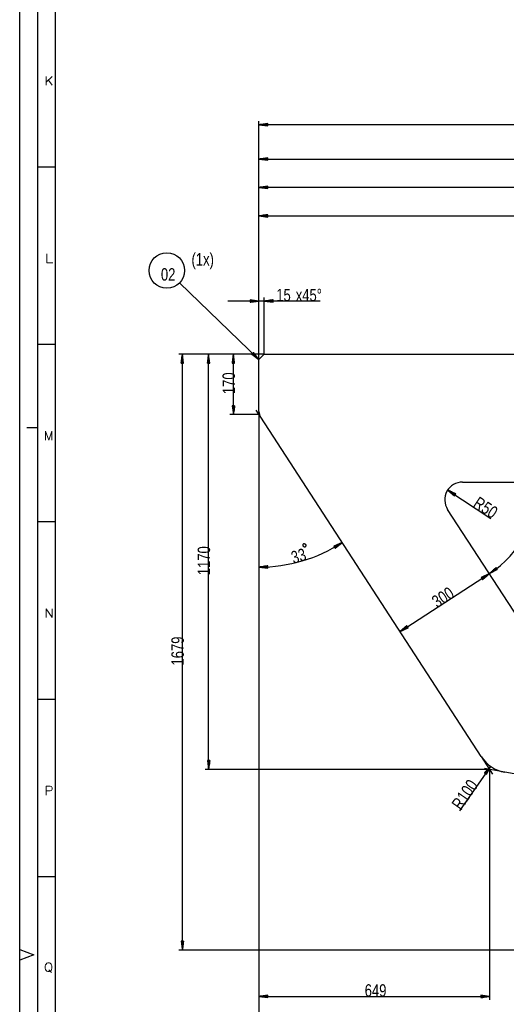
# Model space of a CAD drawing. Header units: millimetres. Extents: x -6 to 1189, y -6 to 841.
# Tile 2 of 23: x 0 to 137, y 135 to 412. Entities that reach past the tile are written whole.
import ezdxf

# ---------------------------------------------------------------- set-up
doc = ezdxf.new("R2010")
doc.units = ezdxf.units.MM
doc.layers.add('201', color=7, linetype='Continuous')
doc.styles.add('SEACAD_Arial', font='arial.ttf', dxfattribs={"width": 0.75})
doc.styles.add('SEACAD_simplex_shx', font='simplex.shx', dxfattribs={"width": 1.025})

msp = doc.modelspace()

# ---------------------------------------------------------------- linework, layer by layer
at = {"layer": '201', "color": 7, "linetype": 'Continuous'}
for p, q in [((0, 0), (0, 841)), ((5, 836), (5, 5)), ((10, 831), (10, 10)), ((67.36, 316.26), (67.36, 383.43)), ((69.86, 382.76), (67.36, 382.43)), ((580.36, 382.43), (67.36, 382.43)), ((67.36, 382.43), (69.86, 382.1)), ((69.86, 382.43), (67.36, 382.43)), ((69.86, 382.43), (67.36, 382.43)), ((69.86, 382.48), (67.75, 382.48)), ((69.86, 382.38), (67.75, 382.38)), ((69.86, 382.53), (68.13, 382.53)), ((69.86, 382.33), (68.13, 382.33)), ((69.86, 382.58), (68.52, 382.58)), ((69.86, 382.28), (68.52, 382.28)), ((69.86, 382.63), (68.91, 382.63)), ((69.86, 382.23), (68.91, 382.23)), ((69.86, 382.68), (69.29, 382.68)), ((69.86, 382.18), (69.29, 382.18)), ((69.86, 382.73), (69.68, 382.73)), ((69.86, 382.73), (69.68, 382.73)), ((69.86, 382.12), (69.68, 382.12)), ((69.86, 382.12), (69.68, 382.12)), ((69.86, 382.1), (69.86, 382.76)), ((67.36, 316.26), (67.36, 373.76)), ((69.86, 373.09), (67.36, 372.76)), ((67.36, 372.76), (267.96, 372.76)), ((67.36, 372.76), (69.86, 372.43)), ((69.86, 372.76), (67.36, 372.76)), ((69.86, 372.76), (67.36, 372.76)), ((69.86, 372.81), (67.75, 372.81)), ((69.86, 372.71), (67.75, 372.71)), ((69.86, 372.86), (68.13, 372.86)), ((69.86, 372.66), (68.13, 372.66)), ((69.86, 372.91), (68.52, 372.91)), ((69.86, 372.6), (68.52, 372.6)), ((69.86, 372.96), (68.91, 372.96)), ((69.86, 372.55), (68.91, 372.55)), ((69.86, 373.01), (69.29, 373.01)), ((69.86, 372.5), (69.29, 372.5)), ((69.86, 373.06), (69.68, 373.06)), ((69.86, 373.06), (69.68, 373.06)), ((69.86, 372.45), (69.68, 372.45)), ((69.86, 372.45), (69.68, 372.45)), ((69.86, 372.43), (69.86, 373.09)), ((10, 370.5), (5, 370.5)), ((67.36, 316.26), (67.36, 365.76)), ((69.86, 365.09), (67.36, 364.76)), ((274.56, 364.76), (67.36, 364.76)), ((67.36, 364.76), (69.86, 364.43)), ((69.86, 364.76), (67.36, 364.76)), ((69.86, 364.76), (67.36, 364.76)), ((69.86, 364.81), (67.75, 364.81)), ((69.86, 364.71), (67.75, 364.71)), ((69.86, 364.86), (68.13, 364.86)), ((69.86, 364.66), (68.13, 364.66)), ((69.86, 364.91), (68.52, 364.91)), ((69.86, 364.6), (68.52, 364.6)), ((69.86, 364.96), (68.91, 364.96)), ((69.86, 364.55), (68.91, 364.55)), ((69.86, 365.01), (69.29, 365.01)), ((69.86, 364.5), (69.29, 364.5)), ((69.86, 365.06), (69.68, 365.06)), ((69.86, 365.06), (69.68, 365.06)), ((69.86, 364.45), (69.68, 364.45)), ((69.86, 364.45), (69.68, 364.45)), ((69.86, 364.43), (69.86, 365.09)), ((67.36, 316.26), (67.36, 357.76)), ((69.86, 357.09), (67.36, 356.76)), ((67.36, 356.76), (266.06, 356.76)), ((67.36, 356.76), (69.86, 356.43)), ((69.86, 356.76), (67.36, 356.76)), ((69.86, 356.76), (67.36, 356.76)), ((69.86, 356.81), (67.75, 356.81)), ((69.86, 356.71), (67.75, 356.71)), ((69.86, 356.86), (68.13, 356.86)), ((69.86, 356.66), (68.13, 356.66)), ((69.86, 356.91), (68.52, 356.91)), ((69.86, 356.6), (68.52, 356.6)), ((69.86, 356.96), (68.91, 356.96)), ((69.86, 356.55), (68.91, 356.55)), ((69.86, 357.01), (69.29, 357.01)), ((69.86, 356.5), (69.29, 356.5)), ((69.86, 357.06), (69.68, 357.06)), ((69.86, 357.06), (69.68, 357.06)), ((69.86, 356.45), (69.68, 356.45)), ((69.86, 356.45), (69.68, 356.45)), ((69.86, 356.43), (69.86, 357.09)), ((67.36, 316.26), (45.03, 337.89)), ((67.36, 332.76), (64.86, 333.09)), ((64.86, 333.09), (64.86, 332.43)), ((64.86, 333.06), (65.05, 333.06)), ((64.86, 333.06), (65.05, 333.06)), ((64.86, 333.01), (65.43, 333.01)), ((64.86, 332.96), (65.82, 332.96)), ((67.36, 316.26), (67.36, 333.76)), ((68.86, 317.76), (68.86, 333.76)), ((71.36, 333.09), (68.86, 332.76)), ((71.36, 332.96), (70.41, 332.96)), ((71.36, 333.01), (70.79, 333.01)), ((71.36, 333.06), (71.18, 333.06)), ((71.36, 333.06), (71.18, 333.06)), ((71.36, 332.43), (71.36, 333.09)), ((84.56, 332.76), (58.61, 332.76)), ((64.86, 332.91), (66.2, 332.91)), ((64.86, 332.86), (66.59, 332.86)), ((64.86, 332.81), (66.98, 332.81)), ((64.86, 332.43), (67.36, 332.76)), ((64.86, 332.76), (67.36, 332.76)), ((64.86, 332.76), (67.36, 332.76)), ((64.86, 332.71), (66.98, 332.71)), ((64.86, 332.66), (66.59, 332.66)), ((64.86, 332.6), (66.2, 332.6)), ((64.86, 332.55), (65.82, 332.55)), ((64.86, 332.5), (65.43, 332.5)), ((64.86, 332.45), (65.05, 332.45)), ((64.86, 332.45), (65.05, 332.45)), ((68.86, 332.76), (71.36, 332.43)), ((71.36, 332.76), (68.86, 332.76)), ((71.36, 332.76), (68.86, 332.76)), ((71.36, 332.81), (69.25, 332.81)), ((71.36, 332.71), (69.25, 332.71)), ((71.36, 332.86), (69.63, 332.86)), ((71.36, 332.66), (69.63, 332.66)), ((71.36, 332.91), (70.02, 332.91)), ((71.36, 332.6), (70.02, 332.6)), ((71.36, 332.55), (70.41, 332.55)), ((71.36, 332.5), (70.79, 332.5)), ((71.36, 332.45), (71.18, 332.45)), ((71.36, 332.45), (71.18, 332.45)), ((10, 320.5), (5, 320.5)), ((68.86, 317.76), (44.79, 317.76)), ((45.79, 317.76), (45.46, 315.26)), ((45.64, 315.26), (45.64, 316.6)), ((45.69, 315.26), (45.69, 316.99)), ((45.74, 315.26), (45.74, 317.37)), ((45.79, 149.86), (45.79, 317.76)), ((46.12, 315.26), (45.79, 317.76)), ((45.79, 315.26), (45.79, 317.76)), ((45.79, 315.26), (45.79, 317.76)), ((45.84, 315.26), (45.84, 317.37)), ((45.89, 315.26), (45.89, 316.99)), ((45.94, 315.26), (45.94, 316.6)), ((68.86, 317.76), (52.19, 317.76)), ((53.19, 317.76), (52.86, 315.26)), ((53.04, 315.26), (53.04, 316.6)), ((53.09, 315.26), (53.09, 316.99)), ((53.14, 315.26), (53.14, 317.37)), ((53.19, 200.75), (53.19, 317.76)), ((53.52, 315.26), (53.19, 317.76)), ((53.19, 315.26), (53.19, 317.76)), ((53.19, 315.26), (53.19, 317.76)), ((53.24, 315.26), (53.24, 317.37)), ((53.29, 315.26), (53.29, 316.99)), ((53.35, 315.26), (53.35, 316.6)), ((68.86, 317.76), (59.19, 317.76)), ((60.19, 317.76), (59.86, 315.26)), ((60.03, 315.26), (60.03, 316.6)), ((60.09, 315.26), (60.09, 316.99)), ((60.14, 315.26), (60.14, 317.37)), ((60.19, 300.76), (60.19, 317.76)), ((60.52, 315.26), (60.19, 317.76)), ((60.19, 315.26), (60.19, 317.76)), ((60.19, 315.26), (60.19, 317.76)), ((60.24, 315.26), (60.24, 317.37)), ((60.29, 315.26), (60.29, 316.99)), ((60.34, 315.26), (60.34, 316.6)), ((65.8, 318.23), (65.34, 317.76)), ((65.34, 317.76), (67.36, 316.26)), ((65.35, 317.78), (65.49, 317.65)), ((65.35, 317.78), (65.49, 317.65)), ((65.39, 317.81), (65.8, 317.42)), ((65.43, 317.85), (66.11, 317.19)), ((65.46, 317.89), (66.42, 316.95)), ((65.5, 317.92), (66.74, 316.72)), ((65.53, 317.96), (67.05, 316.49)), ((65.6, 318.03), (67.12, 316.56)), ((65.64, 318.07), (66.88, 316.87)), ((65.67, 318.11), (66.64, 317.17)), ((65.71, 318.14), (66.39, 317.48)), ((65.74, 318.18), (66.15, 317.78)), ((65.78, 318.22), (65.91, 318.09)), ((65.78, 318.22), (65.91, 318.09)), ((67.36, 316.26), (65.8, 318.23)), ((68.86, 317.76), (67.36, 316.26)), ((68.86, 317.76), (267.96, 317.76)), ((45.46, 315.26), (46.12, 315.26)), ((45.48, 315.26), (45.48, 315.44)), ((45.48, 315.26), (45.48, 315.44)), ((45.54, 315.26), (45.54, 315.83)), ((45.59, 315.26), (45.59, 316.21)), ((45.99, 315.26), (45.99, 316.21)), ((46.04, 315.26), (46.04, 315.83)), ((46.09, 315.26), (46.09, 315.44)), ((46.09, 315.26), (46.09, 315.44)), ((52.86, 315.26), (53.52, 315.26)), ((52.89, 315.26), (52.89, 315.44)), ((52.89, 315.26), (52.89, 315.44)), ((52.94, 315.26), (52.94, 315.83)), ((52.99, 315.26), (52.99, 316.21)), ((53.4, 315.26), (53.4, 316.21)), ((53.45, 315.26), (53.45, 315.83)), ((53.5, 315.26), (53.5, 315.44)), ((53.5, 315.26), (53.5, 315.44)), ((59.86, 315.26), (60.52, 315.26)), ((59.88, 315.26), (59.88, 315.44)), ((59.88, 315.26), (59.88, 315.44)), ((59.93, 315.26), (59.93, 315.83)), ((59.98, 315.26), (59.98, 316.21)), ((60.39, 315.26), (60.39, 316.21)), ((60.44, 315.26), (60.44, 315.83)), ((60.49, 315.26), (60.49, 315.44)), ((60.49, 315.26), (60.49, 315.44)), ((67.36, 301.65), (67.36, 316.26)), ((60.52, 303.26), (59.86, 303.26)), ((59.86, 303.26), (60.19, 300.76)), ((59.88, 303.26), (59.88, 303.07)), ((59.88, 303.26), (59.88, 303.07)), ((59.93, 303.26), (59.93, 302.69)), ((59.98, 303.26), (59.98, 302.3)), ((60.03, 303.26), (60.03, 301.91)), ((60.09, 303.26), (60.09, 301.53)), ((60.14, 303.26), (60.14, 301.14)), ((60.19, 300.76), (60.52, 303.26)), ((60.19, 303.26), (60.19, 300.76)), ((60.19, 303.26), (60.19, 300.76)), ((60.24, 303.26), (60.24, 301.14)), ((60.29, 303.26), (60.29, 301.53)), ((60.34, 303.26), (60.34, 301.91)), ((60.39, 303.26), (60.39, 302.3)), ((60.44, 303.26), (60.44, 302.69)), ((60.49, 303.26), (60.49, 303.07)), ((60.49, 303.26), (60.49, 303.07)), ((67.36, 300.76), (59.19, 300.76)), ((67.85, 300.01), (66.55, 302.02)), ((67.36, 301.65), (67.36, 135.82)), ((67.36, 301.65), (67.36, 85.86)), ((67.36, 301.65), (67.36, 256.78)), ((67.36, 301.65), (67.36, 299.26)), ((67.36, 301.65), (67.36, 125.86)), ((67.36, 301.65), (67.36, 117.86)), ((67.36, 301.65), (67.36, 93.86)), ((67.36, 301.65), (67.36, 109.86)), ((67.36, 301.65), (67.36, 201.75)), ((129.94, 204.4), (67.85, 300.01)), ((5, 297), (2, 297)), ((124.68, 281.76), (266.06, 281.76)), ((120.5, 279.5), (132.69, 271.5)), ((120.5, 279.5), (122.41, 277.85)), ((122.77, 278.4), (120.5, 279.5)), ((122.59, 278.13), (120.5, 279.5)), ((122.59, 278.13), (120.5, 279.5)), ((122.56, 278.09), (120.8, 279.25)), ((122.62, 278.17), (120.85, 279.33)), ((122.54, 278.04), (121.09, 278.99)), ((122.65, 278.21), (121.2, 279.16)), ((122.51, 278), (121.39, 278.74)), ((122.67, 278.26), (121.55, 278.99)), ((122.48, 277.96), (121.68, 278.48)), ((122.7, 278.3), (121.9, 278.82)), ((122.45, 277.92), (121.97, 278.23)), ((122.73, 278.34), (122.25, 278.66)), ((122.42, 277.87), (122.27, 277.98)), ((122.42, 277.87), (122.27, 277.98)), ((122.41, 277.85), (122.77, 278.4)), ((122.76, 278.38), (122.6, 278.49)), ((122.76, 278.38), (122.6, 278.49)), ((149.18, 229.85), (120.49, 274.03)), ((10, 270.5), (5, 270.5)), ((90.77, 264.71), (88.48, 263.66)), ((88.48, 263.66), (88.83, 263.1)), ((88.49, 263.64), (88.65, 263.74)), ((88.49, 263.64), (88.65, 263.74)), ((88.52, 263.6), (89, 263.9)), ((88.54, 263.55), (89.35, 264.06)), ((88.57, 263.51), (89.71, 264.23)), ((88.6, 263.47), (90.06, 264.39)), ((88.63, 263.43), (90.42, 264.55)), ((88.65, 263.38), (90.77, 264.71)), ((88.65, 263.38), (90.77, 264.71)), ((88.68, 263.34), (90.47, 264.46)), ((88.71, 263.3), (90.17, 264.22)), ((88.73, 263.25), (89.87, 263.97)), ((88.76, 263.21), (89.57, 263.72)), ((88.83, 263.1), (90.77, 264.71)), ((88.79, 263.17), (89.27, 263.47)), ((88.82, 263.12), (88.97, 263.22)), ((88.82, 263.12), (88.97, 263.22)), ((69.86, 258.14), (67.36, 257.78)), ((69.86, 258.02), (68.9, 258.01)), ((69.86, 258.07), (69.29, 258.06)), ((69.86, 258.12), (69.67, 258.12)), ((69.86, 258.12), (69.67, 258.12)), ((69.87, 257.49), (69.86, 258.14)), ((69.86, 257.82), (67.36, 257.78)), ((69.86, 257.82), (67.36, 257.78)), ((67.36, 257.78), (69.87, 257.49)), ((69.86, 257.87), (67.75, 257.84)), ((69.86, 257.76), (67.75, 257.73)), ((69.86, 257.92), (68.13, 257.89)), ((69.86, 257.71), (68.14, 257.69)), ((69.86, 257.97), (68.52, 257.95)), ((69.86, 257.66), (68.52, 257.64)), ((69.86, 257.61), (68.91, 257.6)), ((69.87, 257.56), (69.29, 257.55)), ((69.87, 257.51), (69.68, 257.51)), ((69.87, 257.51), (69.68, 257.51)), ((107.08, 239.6), (132.24, 255.94)), ((132.24, 255.94), (129.96, 254.85)), ((130.03, 254.75), (130.83, 255.27)), ((130.06, 254.71), (131.18, 255.44)), ((130.09, 254.66), (131.54, 255.6)), ((130.11, 254.62), (131.89, 255.77)), ((130.14, 254.58), (132.24, 255.94)), ((130.14, 254.58), (132.24, 255.94)), ((130.17, 254.53), (131.94, 255.69)), ((130.2, 254.49), (131.65, 255.43)), ((130.32, 254.3), (132.24, 255.94)), ((134.11, 257.63), (132.23, 255.95)), ((134.3, 257.35), (132.23, 255.95)), ((134.3, 257.35), (132.23, 255.95)), ((132.23, 255.95), (134.48, 257.08)), ((134.27, 257.4), (132.52, 256.21)), ((134.33, 257.31), (132.58, 256.12)), ((134.24, 257.44), (132.81, 256.47)), ((134.36, 257.27), (132.93, 256.3)), ((134.21, 257.48), (133.1, 256.73)), ((134.39, 257.23), (133.27, 256.47)), ((134.19, 257.52), (133.39, 256.98)), ((134.41, 257.19), (133.62, 256.65)), ((134.16, 257.56), (133.68, 257.24)), ((134.44, 257.14), (133.97, 256.82)), ((134.13, 257.61), (133.98, 257.5)), ((134.13, 257.61), (133.98, 257.5)), ((134.48, 257.08), (134.11, 257.63)), ((134.47, 257.1), (134.32, 257)), ((134.47, 257.1), (134.32, 257)), ((129.96, 254.85), (130.32, 254.3)), ((129.98, 254.83), (130.13, 254.93)), ((129.98, 254.83), (130.13, 254.93)), ((130, 254.79), (130.48, 255.1)), ((130.22, 254.45), (131.35, 255.18)), ((130.25, 254.41), (131.05, 254.93)), ((130.28, 254.36), (130.76, 254.68)), ((130.31, 254.32), (130.46, 254.42)), ((130.31, 254.32), (130.46, 254.42)), ((109, 241.24), (107.08, 239.6)), ((109.17, 240.96), (107.08, 239.6)), ((109.17, 240.96), (107.08, 239.6)), ((107.08, 239.6), (109.35, 240.69)), ((109.15, 241), (107.37, 239.85)), ((109.2, 240.92), (107.43, 239.77)), ((109.12, 241.05), (107.67, 240.11)), ((109.23, 240.88), (107.78, 239.94)), ((109.09, 241.09), (107.97, 240.36)), ((109.26, 240.83), (108.13, 240.1)), ((109.06, 241.13), (108.26, 240.61)), ((109.29, 240.79), (108.48, 240.27)), ((109.04, 241.17), (108.56, 240.86)), ((109.31, 240.75), (108.83, 240.44)), ((109.01, 241.22), (108.85, 241.12)), ((109.01, 241.22), (108.85, 241.12)), ((109.35, 240.69), (109, 241.24)), ((109.34, 240.71), (109.19, 240.61)), ((109.34, 240.71), (109.19, 240.61)), ((10, 220.5), (5, 220.5)), ((53.52, 203.25), (52.86, 203.25)), ((52.86, 203.25), (53.19, 200.75)), ((52.89, 203.25), (52.89, 203.07)), ((52.89, 203.25), (52.89, 203.07)), ((52.94, 203.25), (52.94, 202.68)), ((52.99, 203.25), (52.99, 202.3)), ((53.04, 203.25), (53.04, 201.91)), ((53.09, 203.25), (53.09, 201.52)), ((53.14, 203.25), (53.14, 201.14)), ((53.19, 200.75), (53.52, 203.25)), ((53.19, 203.25), (53.19, 200.75)), ((53.19, 203.25), (53.19, 200.75)), ((53.24, 203.25), (53.24, 201.14)), ((53.29, 203.25), (53.29, 201.52)), ((53.35, 203.25), (53.35, 201.91)), ((53.4, 203.25), (53.4, 202.3)), ((53.45, 203.25), (53.45, 202.68)), ((53.5, 203.25), (53.5, 203.07)), ((53.5, 203.25), (53.5, 203.07)), ((129.94, 204.4), (133.12, 199.49)), ((132.31, 200.75), (52.19, 200.75)), ((67.36, 199.75), (67.36, 150.86)), ((132.6, 201.64), (123.83, 189.08)), ((136.59, 200), (130.83, 201.01)), ((132.6, 201.64), (130.9, 199.78)), ((130.9, 199.78), (131.44, 199.41)), ((130.92, 199.77), (131.03, 199.92)), ((130.92, 199.77), (131.03, 199.92)), ((130.96, 199.74), (131.29, 200.21)), ((131, 199.71), (131.55, 200.49)), ((131.05, 199.68), (131.81, 200.78)), ((131.09, 199.65), (132.08, 201.07)), ((131.13, 199.62), (132.34, 201.36)), ((131.17, 199.59), (132.6, 201.64)), ((131.17, 199.59), (132.6, 201.64)), ((131.21, 199.57), (132.42, 201.3)), ((131.25, 199.54), (132.24, 200.95)), ((131.3, 199.51), (132.06, 200.61)), ((131.34, 199.48), (131.89, 200.26)), ((131.38, 199.45), (131.71, 199.92)), ((131.44, 199.41), (132.6, 201.64)), ((132.31, 200.75), (132.31, 135.82)), ((365.92, 159.56), (136.59, 200)), ((131.42, 199.42), (131.53, 199.57)), ((131.42, 199.42), (131.53, 199.57)), ((10, 170.5), (5, 170.5)), ((0, 150), (3.98, 148.5)), ((374.77, 149.86), (44.79, 149.86)), ((46.12, 152.36), (45.46, 152.36)), ((45.46, 152.36), (45.79, 149.86)), ((45.48, 152.36), (45.48, 152.17)), ((45.48, 152.36), (45.48, 152.17)), ((45.54, 152.36), (45.54, 151.79)), ((45.59, 152.36), (45.59, 151.4)), ((45.64, 152.36), (45.64, 151.01)), ((45.69, 152.36), (45.69, 150.63)), ((45.74, 152.36), (45.74, 150.24)), ((45.79, 149.86), (46.12, 152.36)), ((45.79, 152.36), (45.79, 149.86)), ((45.79, 152.36), (45.79, 149.86)), ((45.84, 152.36), (45.84, 150.24)), ((45.89, 152.36), (45.89, 150.63)), ((45.94, 152.36), (45.94, 151.01)), ((45.99, 152.36), (45.99, 151.4)), ((46.04, 152.36), (46.04, 151.79)), ((46.09, 152.36), (46.09, 152.17)), ((46.09, 152.36), (46.09, 152.17)), ((3.98, 148.5), (0, 147)), ((67.36, 148.86), (67.36, 100.86)), ((69.86, 137.15), (67.36, 136.82)), ((67.36, 136.82), (132.31, 136.82)), ((67.36, 136.82), (69.86, 136.49)), ((69.86, 136.82), (67.36, 136.82)), ((69.86, 136.82), (67.36, 136.82)), ((69.86, 136.87), (67.75, 136.87)), ((69.86, 136.77), (67.75, 136.77)), ((69.86, 136.92), (68.13, 136.92)), ((69.86, 136.72), (68.13, 136.72)), ((69.86, 136.97), (68.52, 136.97)), ((69.86, 136.66), (68.52, 136.66)), ((69.86, 137.02), (68.91, 137.02)), ((69.86, 136.61), (68.91, 136.61)), ((69.86, 137.07), (69.29, 137.07)), ((69.86, 136.56), (69.29, 136.56)), ((69.86, 137.12), (69.68, 137.12)), ((69.86, 137.12), (69.68, 137.12)), ((69.86, 136.51), (69.68, 136.51)), ((69.86, 136.51), (69.68, 136.51)), ((69.86, 136.49), (69.86, 137.15)), ((132.31, 136.82), (129.81, 137.15)), ((129.81, 137.15), (129.81, 136.49)), ((129.81, 137.12), (129.99, 137.12)), ((129.81, 137.12), (129.99, 137.12)), ((129.81, 137.07), (130.38, 137.07)), ((129.81, 137.02), (130.76, 137.02)), ((129.81, 136.97), (131.15, 136.97)), ((129.81, 136.92), (131.53, 136.92)), ((129.81, 136.87), (131.92, 136.87)), ((129.81, 136.49), (132.31, 136.82)), ((129.81, 136.82), (132.31, 136.82)), ((129.81, 136.82), (132.31, 136.82)), ((129.81, 136.77), (131.92, 136.77)), ((129.81, 136.72), (131.53, 136.72)), ((129.81, 136.66), (131.15, 136.66)), ((129.81, 136.61), (130.76, 136.61)), ((129.81, 136.56), (130.38, 136.56)), ((129.81, 136.51), (129.99, 136.51)), ((129.81, 136.51), (129.99, 136.51))]:
    msp.add_line(p, q, dxfattribs=at)
msp.add_circle((41.44, 341.37), 5, dxfattribs=at)
for centre, radius, start, end in [((70.36, 301.65), 3, 180, 213), ((124.68, 276.76), 5, 90, 213), ((115.47, 281.76), 30.77, 303, 0), ((67.36, 300.76), 42.98, 270, 303), ((138.32, 209.84), 10, 213, 260)]:
    msp.add_arc(centre, radius, start, end, dxfattribs=at)
msp.add_open_spline([(80.2, 263.4), (80.44, 263.47), (80.57, 263.89), (80.47, 264.21), (80.15, 264.45), (79.91, 264.38), (79.77, 264), (79.86, 263.68), (80.2, 263.4)], degree=1, knots=[0, 0, 0.086396, 0.240811, 0.356009, 0.499999, 0.586394, 0.730381, 0.845579, 1, 1], dxfattribs=at)

# ---------------------------------------------------------------- texts
at = {"layer": '201', "attachment_point": 7}
for s, insert, char_height, width, style in [('{\\fsimplex|b0||i0||c0|p34;\\C7;\\H2.5;\\W1.148;K}', (6.97, 393.56), 2.5, 4.9293, 'SEACAD_simplex_shx'), ('{\\fsimplex|b0||i0||c0|p34;\\C7;\\H2.5;\\W1.292;L}', (7.11, 343.56), 2.5, 4.4104, 'SEACAD_simplex_shx'), ('{\\fArial|b0||i0||c0|p34;\\C7;\\H3.5;\\W0.75;(1x)}', (48.37, 341.71), 3.5, 6.2391, 'SEACAD_Arial'), ('{\\fArial|b0||i0||c0|p34;\\C7;\\H3.5;\\W0.75;02}', (39.76, 338.46), 3.5, 3.9565, 'SEACAD_Arial'), ('{\\fArial|b0||i0||c0|p34;\\C7;\\H3.5;\\W0.75;15}', (72.24, 332.64), 3.5, 3.9565, 'SEACAD_Arial'), ('{\\fArial|b0||i0||c0|p34;\\C7;\\H3.5;\\W0.75;x45°}', (77.72, 332.64), 3.5, 7.2283, 'SEACAD_Arial'), ('{\\fsimplex|b0||i0||c0|p34;\\C7;\\H2.5;\\W1.033;M}', (6.83, 293.56), 2.5, 4.8821, 'SEACAD_simplex_shx'), ('{\\fsimplex|b0||i0||c0|p34;\\C7;\\H2.5;\\W1.148;N}', (6.97, 243.56), 2.5, 4.9293, 'SEACAD_simplex_shx'), ('{\\fsimplex|b0||i0||c0|p34;\\C7;\\H2.5;\\W1.148;P}', (6.97, 193.56), 2.5, 4.7878, 'SEACAD_simplex_shx'), ('{\\fsimplex|b0||i0||c0|p34;\\C7;\\H2.5;\\W1.088;Q}', (6.83, 143.56), 2.5, 4.7878, 'SEACAD_simplex_shx'), ('{\\fArial|b0||i0||c0|p34;\\C7;\\H3.5;\\W0.75;649}', (97.14, 136.7), 3.5, 5.9348, 'SEACAD_Arial')]:
    msp.add_mtext(s, dxfattribs=dict(at, insert=insert, char_height=char_height, width=width, style=style))
at = {"layer": '201', "char_height": 3.5, "attachment_point": 7, "style": 'SEACAD_Arial'}
for s, insert, width, rotation in [('{\\fArial|b0||i0||c0|p34;\\C7;\\H3.5;\\W0.75;170}', (60.65, 306.53), 5.9348, 90), ('{\\fArial|b0||i0||c0|p34;\\C7;\\H3.5;\\W0.75;R}', (127.39, 274.93), 2.587, 326.7018), ('{\\fArial|b0||i0||c0|p34;\\C7;\\H3.5;\\W0.75;50}', (129.61, 273.47), 3.9565, 326.7018), ('{\\fArial|b0||i0||c0|p34;\\C7;\\H3.5;\\W0.75;1170}', (53.65, 255.51), 7.9131, 90), ('{\\fArial|b0||i0||c0|p34;\\C7;\\H3.5;\\W0.75;33}', (77.08, 258.63), 3.9565, 16.5), ('{\\fArial|b0||i0||c0|p34;\\C7;\\H3.5;\\W0.75;300}', (117.57, 246.13), 5.9348, 33), ('{\\fArial|b0||i0||c0|p34;\\C7;\\H3.5;\\W0.75;1679}', (46.25, 230.06), 7.9131, 90), ('{\\fArial|b0||i0||c0|p34;\\C7;\\H3.5;\\W0.75;100}', (125.76, 191.25), 5.9348, 55.0888), ('{\\fArial|b0||i0||c0|p34;\\C7;\\H3.5;\\W0.75;R}', (124.25, 189.08), 2.587, 55.0888)]:
    msp.add_mtext(s, dxfattribs=dict(at, insert=insert, width=width, rotation=rotation))

doc.saveas('drawing.dxf')
